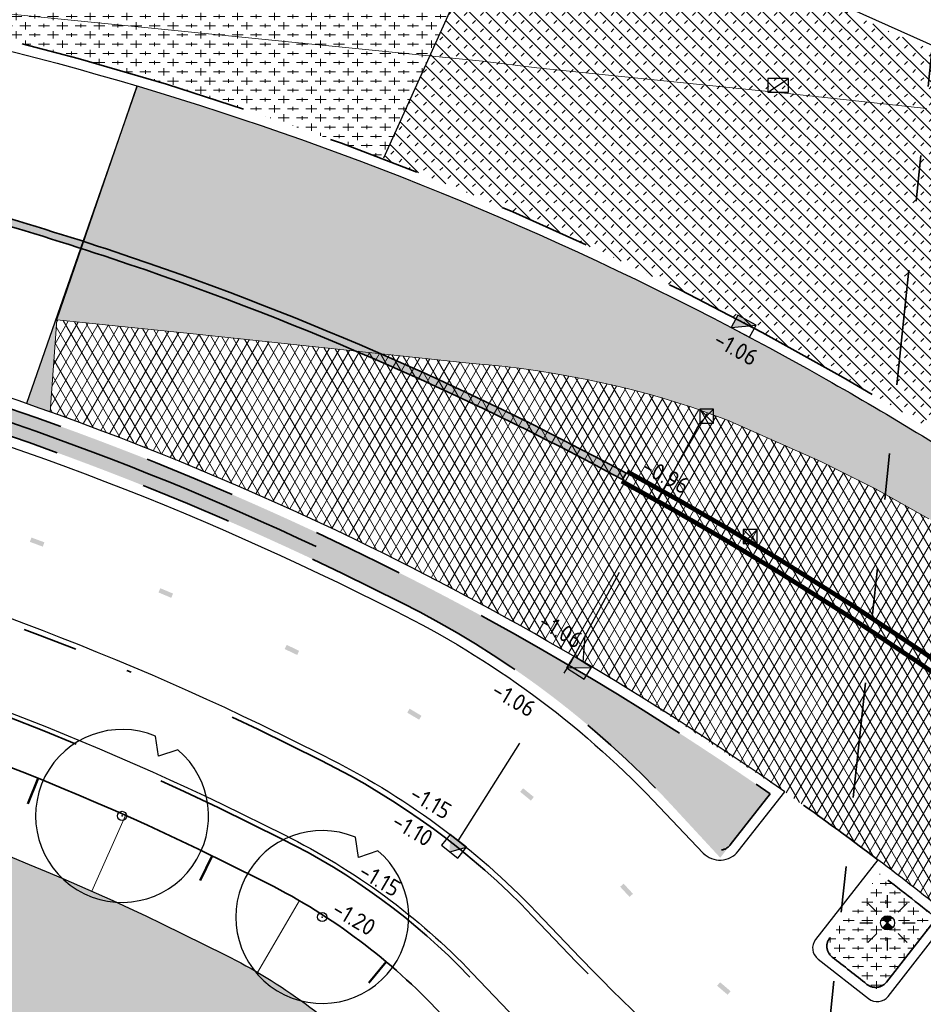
# Model space of a CAD drawing. Header units: metres. Extents: x -1 to 222837, y -2 to 853657.
# Tile 170 of 224: x 111099 to 111118, y 426789 to 426810. Entities that reach past the tile are written whole.
import ezdxf
from ezdxf.enums import TextEntityAlignment as Align

# ---------------------------------------------------------------- set-up
doc = ezdxf.new("R2010")
doc.units = ezdxf.units.M
doc.header["$XCLIPFRAME"] = 0
for name, pattern in [('1-1', [20, 10, -10]), ('AL-TEKENBLADGRENS', [11.5, 2.5, -1.5, 1, -1.5, 1, -1.5, 2.5]), ('RI-HWA_KOLKAANSLUITING', [4.3, 2.5, -1.8]), ('VH-AMSTELBAND', [30, 16, -4, 0, -2, 2, -2, 0, -4]), ('VH-OPSLUITBAND_100X200', [16, 8, -2, 4, -2]), ('VH-TROTTOIRBAND_130-150', [15, 5, -2, 2, -2, 2, -2]), ('XX-HIDDEN', [4, 2, -2])]:
    doc.linetypes.add(name, pattern=pattern)
doc.layers.add('A- Bestaand water', color=7, linetype='Continuous', true_color=0x5cadff)
doc.layers.add('N-Nieuw asfalt', color=7, linetype='Continuous', true_color=0x525252)
for name, color, linetype in [('A-Maatvoering', 30, 'Continuous'), ('GreenToColour', 30, 'Continuous'), ('N-ONTWERP', 1, 'Continuous'), ('STEDIN BOVENGRONDS', 7, 'Continuous'), ('X-REF', 7, 'Continuous')]:
    doc.layers.add(name, color=color, linetype=linetype)
for name, color, linetype, lineweight in [('B-ALG_BEstaand asfalt', 8, 'Continuous', 5), ('B-OI-RI-GWA_KOLK-S', 30, 'Continuous', 30), ('N-GRN-BOOM', 70, 'Continuous', 25), ('N-GRN-BOOM @ 1', 70, 'Continuous', 25), ('N-WE-GR-BOS-A', 42, 'Continuous', 18), ('N-WE-GR-HAAG-G', 90, 'GR-HAAG1', 35), ('N-WE-GW-BERM-G', 90, 'Continuous', 35), ('N-WE-GW-TALUDARCERING_KORT-G', 90, 'Continuous', 50), ('N-WE-GW-TALUDARCERING_LANG-G', 90, 'Continuous', 18), ('N-WE-RI-HWA_KOLK-S', 150, 'Continuous', 25), ('N-WE-VH-KANTOPSLUITING_OPSLUITBAND_100X200-G VOETPAD', 150, 'VH-OPSLUITBAND_100X200', 35), ('N-WE-VH-KANTOPSLUITING_PLAKBAND-G', 210, 'Continuous', 35), ('N-WE-VH-KANTOPSLUITING_RWSBAND-G', 210, 'VH-TROTTOIRBAND_130-150', 35), ('N-WE-VH-KANTOPSLUITING_VOORKANT OB 100X200', 7, 'Continuous', 25), ('N-WE-VH-KANTOPSLUITING_VOORKANT RIJWIELPADBAND', 7, 'Continuous', 25), ('N-WE-VH-KANTOPSLUITING_VOORKANT RWS-BAND', 7, 'Continuous', 25), ('N-WE-VH-MATERIAALGRENS-G', 7, 'XX-HIDDEN', 35), ('N-WE-VH-Trottoirband 150x170', 60, 'VH-AMSTELBAND', 35), ('N-WE-VH-VERHARDING_ASFALT-A', 252, 'Continuous', 18), ('N-WE-VW-MARKERING_LANGS-G', 7, 'Continuous', 35), ('N-WTR-DAMWAND', 140, 'DAMWAND', 25), ('SLD-n-wm_wegmarkering', 7, 'Continuous', 25), ('X-XX-AL-HOOGTELABEL-T25', 7, 'Continuous', 25), ('X-XX-AL-TEKENBLADGRENS-G blad 2', 7, 'AL-TEKENBLADGRENS', 35)]:
    doc.layers.add(name, color=color, linetype=linetype, lineweight=lineweight)
doc.layers.add('N-WE-RI-HWA_KOLKAANSLUITING-G', color=7, linetype='RI-HWA_KOLKAANSLUITING', lineweight=25, true_color=0x0078f0)
doc.styles.add('NLCS-ISO', font='NLCS-ISO.ttf')
doc.styles.add('NLCS-ISO-ANNOTATIEF-T25', font='NLCS-ISO.ttf', dxfattribs={"height": 2.5})
doc.styles.add('NLCS-ISO-M1000-T25', font='NLCS-ISO.ttf')
doc.linetypes.add('DAMWAND', pattern='A,2.2,-1,[132,ltypeshp.shx,S=0.5,R=0,X=-1,Y=0],3.2', length=6.4)
doc.linetypes.add('GR-HAAG1', pattern='A,6,[176,NLCS.shx,S=0.125,R=0,X=0,Y=0],-2', length=8)
doc.dimstyles.new('NLCS-ANNOTATIEF-T25-PIJL', dxfattribs={"dimtxt": 2.5, "dimasz": 2.5, "dimexe": 2, "dimexo": 2, "dimgap": 0.7, "dimtad": 1, "dimzin": 0, "dimdsep": 46, "dimtxsty": 'NLCS-ISO-ANNOTATIEF-T25', "dimcen": 0, "dimdle": 2, "dimclrd": 256, "dimclre": 256, "dimclrt": 256, "dimadec": 5, "dimazin": 0, "dimtfac": 1, "dimtofl": 0, "dimtmove": 1, "dimatfit": 0, "dimfxl": 2, "dimfxlon": 1, "dimtfillclr": 254, "dimtolj": 1, "dimtzin": 0, "dimlwd": 18, "dimlwe": 18, "dimarcsym": 0})
picture_1 = doc.add_image_def('image1.ecw', size_in_pixel=(400001, 250001))
picture_2 = doc.add_image_def('image2.ecw', size_in_pixel=(120000, 80000))
pattern_1 = [(0, (-0.75, 0), (0.2, 0.2), [0.24, -0.16]), (90, (-0.63, -0.08), (-0.8, 5e-17), [0.16, -0.24]), (90, (-0.43, 0.12), (-0.8, 5e-17), [0.16, -0.24]), (90, (-0.23, -0.04), (-0.8, 5e-17), [0.08, -0.32]), (90, (-0.03, 0.16), (-0.8, 5e-17), [0.08, -0.32])]

# ---------------------------------------------------------------- blocks, each defined once
blk = doc.blocks.new('*D317')
at = {"layer": 'A-Maatvoering', "linetype": 'Continuous', "lineweight": 18, "transparency": 16777216}
blk.add_line((111125, 426792.409), (111126.781, 426794.344), dxfattribs=at)
at = {"layer": 'A-Maatvoering', "transparency": 16777216}
blk.add_solid([(111126.72, 426794.401), (111126.842, 426794.288), (111127.12, 426794.712)], dxfattribs=at)
at = {"layer": 'Defpoints', "color": 0, "transparency": 16777216}
for p in [(111127.12, 426794.712), (111078.35, 426741.745)]:
    blk.add_point(p, dxfattribs=at)
at = {"layer": 'A-Maatvoering', "transparency": 16777216, "insert": (111125.434, 426793.457), "char_height": 0.5, "attachment_point": 5, "rotation": 47.3627, "style": 'NLCS-ISO-ANNOTATIEF-T25'}
blk.add_mtext('\\A1;R72.00', dxfattribs=at)
blk = doc.blocks.new('30')
at = {"layer": 'SLD-n-wm_wegmarkering'}
blk.add_solid([(-0.15, -0.05), (-0.15, 0.05), (0.15, -0.05), (0.15, 0.05)], dxfattribs=at)
blk = doc.blocks.new('*U338')
at = {"layer": 'SLD-n-wm_wegmarkering'}
blk.add_blockref('30', (0.15, 0), dxfattribs=at)
blk = doc.blocks.new('*U339')
at = {"layer": 'SLD-n-wm_wegmarkering', "color": 0, "linetype": 'ByBlock', "lineweight": -2, "transparency": 16777216}
for p, rotation in [((111098.833, 426799.056), 339.8640132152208), ((111101.625, 426797.958), 337.188723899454), ((111104.362, 426796.731), 334.5134345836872), ((111107.024, 426795.349), 329.1994948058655), ((111109.478, 426793.628), 320.7112311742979), ((111111.651, 426791.565), 312.7594627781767), ((111113.748, 426789.422), 319.6262368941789)]:
    blk.add_blockref('*U338', p, dxfattribs=dict(at, rotation=rotation))
blk = doc.blocks.new('B-SRI-KOLK_STRAAT_300X300-SO')
at = {"color": 0}
for p, q in [((-0.75, 0), (0.75, 1.5)), ((0.75, 0), (-0.75, 1.5))]:
    blk.add_line(p, q, dxfattribs=at)
blk.add_3dface([(-0.75, 0), (0.75, 0), (0.75, 1.5), (-0.75, 1.5)], dxfattribs=at)
blk = doc.blocks.new('B-SRI-KOLK_TROTTOIR-SO')
at = {"color": 0}
blk.add_line((-1.125, 0), (1.125, 1.5), dxfattribs=at)
blk.add_3dface([(-1.125, 0), (1.125, 0), (1.125, 1.5), (-1.125, 1.5)], dxfattribs=at)
blk = doc.blocks.new('N-SRI-KOLK_TROTTOIR-SO')
blk.add_hatch(color=256).paths.add_polyline_path([(1.125, 1.5), (-1.125, 1.5), (-1.125, 0)])
blk.add_line((-1.125, 0), (1.125, 1.5))
at = {"flags": 128}
blk.add_lwpolyline([(-1.125, 0), (1.125, 0), (1.125, 1.5), (-1.125, 1.5)], close=True, dxfattribs=at)
blk = doc.blocks.new('TK in rijwielpadband')
at = {"layer": 'N-WE-RI-HWA_KOLK-S'}
blk.add_hatch(color=256, dxfattribs=at).paths.add_polyline_path([(2.25, 1.5), (0, 1.5), (1.125, 0)])
blk.add_line((1.125, 0), (2.25, 1.5), dxfattribs=at)
at = {"layer": 'N-WE-RI-HWA_KOLK-S', "flags": 128}
blk.add_lwpolyline([(0, 0), (2.25, 0), (2.25, 1.5), (0, 1.5)], close=True, dxfattribs=at)
blk = doc.blocks.new('Lichtmast hergebruik')
h = blk.add_hatch(color=256)
h.dxf.hatch_style = 1
h.paths.add_polyline_path([(-0.58, 0.5), (0, 0), (0.5, 0.58, 0.414214)])
h = blk.add_hatch(color=256)
h.dxf.hatch_style = 1
h.paths.add_polyline_path([(0.58, -0.5), (0, 0), (-0.5, -0.58, 0.414214)])
for p, q in [((0, 1.62), (0, 3)), ((-2.12, 2.12), (-1.15, 1.15)), ((1.15, 1.15), (2.12, 2.12)), ((-3, 0), (-1.62, 0)), ((1.62, 0), (3, 0)), ((-2.12, -2.12), (-1.15, -1.15)), ((0, -3), (0, -1.62)), ((1.15, -1.15), (2.12, -2.12))]:
    blk.add_line(p, q)
at = {"flags": 128}
for points in [[(-0.58, 0.5), (0.58, -0.5)], [(-0.5, -0.58), (0.5, 0.58)]]:
    blk.add_lwpolyline(points, dxfattribs=at)
blk.add_circle((0, 0), 0.77)
at = {"style": 'NLCS-ISO'}
blk.add_attdef('TYPE', text='', height=1.8, dxfattribs=at).set_placement((0, 3), align=Align.BOTTOM_CENTER)
blk = doc.blocks.new('*U2079')
at = {"flags": 128}
blk.add_lwpolyline([(4.824, 5.743), (3.151, 5.173), (2.888, 6.922, 13.158116)], format="xyb", close=True, dxfattribs=at)
blk.add_circle((0, 0), 0.4)
blk.add_point((0, 0))
blk = doc.blocks.new('*U2721')
at = {"layer": 'N-GRN-BOOM @ 1', "xscale": 0.25, "yscale": 0.25, "zscale": 0.25}
blk.add_blockref('*U2079', (111100.815, 426793.067), dxfattribs=at)
blk = doc.blocks.new('*U2722')
at = {"layer": 'N-GRN-BOOM @ 1', "xscale": 0.25, "yscale": 0.25, "zscale": 0.25}
blk.add_blockref('*U2079', (111105.155, 426790.875), dxfattribs=at)

msp = doc.modelspace()

# ---------------------------------------------------------------- hatches: boundary and pattern name
at = {"layer": 'A- Bestaand water', "transparency": 33554559}
h = msp.add_hatch(color=256, dxfattribs=at)
edge = h.paths.add_edge_path()
edge.add_arc((111020.0657, 426841.5353), 40.1438, 255.29873, 272.3091)
edge.add_arc((111021.3241, 426819.4406), 18.02, 271.14156, 275.37795)
edge.add_line((111023.013, 426801.4999), (111026.7435, 426801.8511))
edge.add_arc((111030.6781, 426760.0559), 41.98, 93.76434, 95.37795, ccw=False)
edge.add_arc((111028.8398, 426787.9955), 13.98, 84.06802, 93.76434, ccw=False)
edge.add_line((111030.2846, 426801.9006), (111036.0882, 426801.2976))
edge.add_line((111036.0882, 426801.2976), (111046.9715, 426800.1668))
edge.add_line((111046.9715, 426800.1668), (111076.8882, 426796.7578))
edge.add_line((111076.8882, 426796.7578), (111076.8881, 426796.7567))
edge.add_line((111076.8881, 426796.7567), (111081.8747, 426796.2386))
edge.add_arc((111075.2419, 426732.4022), 64.18, 76.898231, 84.068022, ccw=False)
edge.add_arc((111076.7153, 426738.733), 57.68, 64.346362, 76.898231, ccw=False)
edge.add_line((111101.6867, 426790.7274), (111103.0434, 426790.0564))
edge.add_arc((111097.8688, 426779.5872), 11.6782, 43.70064, 63.69829, ccw=False)
edge.add_line((111106.3117, 426787.6556), (111107.1883, 426786.7383))
edge.add_arc((111124.7104, 426800.949), 22.5604, 219.04263, 221.50017)
edge.add_line((111107.8137, 426786), (111104.969, 426786.324))
edge.add_line((111104.969, 426786.324), (111103.361, 426786.502))
edge.add_line((111103.361, 426786.502), (111084.8528, 426788.4754))
edge.add_line((111084.8528, 426788.4754), (110987.746, 426798.804))
edge.add_line((110987.746, 426798.804), (110979.735, 426799.651))
edge.add_line((110979.735, 426799.651), (110974.0208, 426800.3153))
edge.add_arc((110995.2284, 426759.3156), 46.16, 94.97, 117.35081, ccw=False)
edge.add_arc((110995.2284, 426759.3156), 46.16, 89.88631, 94.97, ccw=False)
edge.add_arc((110993.4755, 426753.3481), 52.16, 78.35458, 87.97353, ccw=False)
edge.add_arc((111448.3256, 428290.7392), 1551.2973, 253.3563015, 253.5591269)
edge.add_arc((111014.4254, 426820.7064), 18.5661, 253.87371, 255.82256)
at = {"layer": 'GreenToColour', "transparency": 33554559}
h = msp.add_hatch(dxfattribs=at)
h.set_pattern_fill('AGR-PLANTGATVERBETERING_02', color=256, style=0, pattern_type=2)
h.set_pattern_definition([(135, (106543.32906, 432801.75638), (-0.176776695, -0.176776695), []), (45, (106543.32906, 432801.91638), (-0.176776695, 0.176776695), [0.09, -0.16])])
edge = h.paths.add_edge_path()
edge.add_line((111109.3592, 426813.7035), (111106.4948, 426807.3032))
edge.add_arc((111080.588, 426739.8898), 72.22, 58.629639, 68.978378, ccw=False)
edge.add_line((111118.1834, 426801.5527), (111118.4645, 426801.9579))
edge.add_line((111118.4645, 426801.9579), (111123.0968, 426802.7462))
edge.add_line((111123.0968, 426802.7462), (111125.2708, 426805.6925))
edge.add_line((111125.2708, 426805.6925), (111122.0466, 426808.0254))
edge.add_line((111122.0466, 426808.0254), (111109.3592, 426813.7035))
at = {"layer": 'N-ONTWERP', "true_color": 0xa8a8a8, "transparency": 33554687}
h = msp.add_hatch(color=253, dxfattribs=at)
h.dxf.hatch_style = 1
edge = h.paths.add_edge_path()
edge.add_line((111081.3, 426809.0164), (111083.1821, 426808.8208))
edge.add_arc((111069.1129, 426672.6099), 136.9356, 82.595859, 84.102838, ccw=False)
edge.add_arc((111078.8866, 426741.7392), 67.1278, 80.361657, 83.264825, ccw=False)
edge.add_arc((111078.2819, 426737.5355), 71.3734, 76.856157, 80.448035, ccw=False)
edge.add_arc((111078.6703, 426739.2859), 69.5806, 71.573494, 76.839886, ccw=False)
edge.add_arc((111078.4328, 426738.7878), 70.1283, 61.640366, 71.518069, ccw=False)
edge.add_line((111111.7441, 426800.4995), (111111.6681, 426800.3587))
edge.add_arc((111078.4328, 426738.7877), 69.9684, 61.640374, 71.518077)
edge.add_arc((111078.6708, 426739.2877), 69.4188, 71.573569, 76.839961)
edge.add_arc((111078.282, 426737.5363), 71.2126, 76.856178, 80.448153)
edge.add_arc((111078.8866, 426741.7392), 66.9678, 80.361554, 83.265624)
edge.add_arc((111069.1129, 426672.6104), 136.7751, 82.595465, 84.102836)
edge.add_line((111083.1656, 426808.6617), (111081.2834, 426808.8573))
edge.add_line((111081.2834, 426808.8573), (111081.3, 426809.0164))
at = {"layer": 'N-WE-GR-BOS-A', "transparency": 33554559}
h = msp.add_hatch(dxfattribs=at)
h.set_pattern_fill('AGR-BOSPLANTSOEN', color=102, scale=0.2, style=0, pattern_type=2)
h.set_pattern_definition([(0, (0, 0), (0.2, 0.2), [0.24, -0.16]), (90, (0.12, -0.08), (-0.8, 5e-17), [0.16, -0.24]), (90, (0.32, 0.12), (-0.8, 5e-17), [0.16, -0.24]), (90, (0.52, -0.04), (-0.8, 5e-17), [0.08, -0.32]), (90, (0.72, 0.16), (-0.8, 5e-17), [0.08, -0.32])])
edge = h.paths.add_edge_path()
edge.add_line((111106.4948, 426807.3032), (111109.3592, 426813.7035))
edge.add_line((111109.3592, 426813.7035), (111109.2686, 426813.7441))
edge.add_line((111109.2686, 426813.7441), (111110.0683, 426815.5143))
edge.add_line((111110.0683, 426815.5143), (111109.4843, 426817.1348))
edge.add_line((111109.4843, 426817.1348), (111109.0013, 426817.3709))
edge.add_line((111109.0013, 426817.3709), (111107.8829, 426814.3764))
edge.add_line((111107.8829, 426814.3764), (111101.1417, 426815.0809))
edge.add_line((111101.1417, 426815.0809), (111101.7872, 426820.8972))
edge.add_line((111101.7872, 426820.8972), (111101.6018, 426820.9878))
edge.add_line((111101.6018, 426820.9878), (111100.988, 426819.664))
edge.add_line((111100.988, 426819.664), (111099.558, 426819.77))
edge.add_line((111099.558, 426819.77), (111099.183, 426815.779))
edge.add_line((111099.183, 426815.779), (111099.1662, 426815.6952))
edge.add_line((111099.1662, 426815.6952), (111099.1387, 426815.6142))
edge.add_line((111099.1387, 426815.6142), (111099.101, 426815.5375))
edge.add_line((111099.101, 426815.5375), (111099.0537, 426815.4663))
edge.add_line((111099.0537, 426815.4663), (111098.9976, 426815.4018))
edge.add_line((111098.9976, 426815.4018), (111098.9337, 426815.345))
edge.add_line((111098.9337, 426815.345), (111098.863, 426815.297))
edge.add_line((111098.863, 426815.297), (111098.8116, 426815.2697))
edge.add_line((111098.8116, 426815.2697), (111098.758, 426815.2471))
edge.add_line((111098.758, 426815.2471), (111098.7026, 426815.2292))
edge.add_line((111098.7026, 426815.2292), (111098.6459, 426815.2163))
edge.add_line((111098.6459, 426815.2163), (111098.5883, 426815.2084))
edge.add_line((111098.5883, 426815.2084), (111098.5301, 426815.2057))
edge.add_line((111098.5301, 426815.2057), (111098.472, 426815.208))
edge.add_line((111098.472, 426815.208), (111097.9106, 426815.2688))
edge.add_line((111097.9106, 426815.2688), (111096.6451, 426810.3022))
edge.add_arc((111080.588, 426739.8898), 72.22, 68.978378, 77.1537, ccw=False)
h = msp.add_hatch(dxfattribs=at)
h.set_pattern_fill('AGR-BOSPLANTSOEN', color=102, scale=0.2, style=0, pattern_type=2)
h.set_pattern_definition(pattern_1)
h.paths.add_polyline_path([(111020.7353, 426811.7402), (111020.5512, 426809.9534, 0.3990899), (111020.8167, 426809.6738, 0.0364594), (111022.2407, 426809.7036), (111025.9712, 426810.0548, -0.0534087), (111031.1362, 426810.0965), (111036.0653, 426809.5843), (111082.7573, 426804.7328, -0.0312943), (111091.7261, 426803.2293, -0.0557092), (111105.5948, 426798.3238), (111106.8665, 426797.6925, -0.0911794), (111112.7213, 426793.3092), (111113.7836, 426792.1604), (111114.8651, 426793.5432, 0.0395051), (111105.7696, 426798.8614, 0.0554199), (111091.8531, 426803.7747, 0.0312943), (111082.8152, 426805.2898), (111036.1239, 426810.1413)])
h = msp.add_hatch(dxfattribs=at)
h.set_pattern_fill('AGR-BOSPLANTSOEN', color=102, scale=0.2, style=0, pattern_type=2)
h.set_pattern_definition(pattern_1)
edge = h.paths.add_edge_path()
edge.add_arc((111116.3956, 426790.241), 0.3, 141.96483, 232.39035)
edge.add_arc((111076.7153, 426738.733), 64.72, 51.276854, 52.390347, ccw=False)
edge.add_line((111117.2014, 426789.2261), (111118.4706, 426790.8489))
edge.add_arc((111076.7153, 426738.733), 66.78, 51.298235, 52.636537)
edge.add_line((111117.242, 426791.8099), (111116.1593, 426790.4259))
at = {"layer": 'N-WE-VH-VERHARDING_ASFALT-A', "transparency": 33554559}
h = msp.add_hatch(dxfattribs=at)
h.set_pattern_fill('AVH-ASFALT_LAAG2-D', color=256, scale=20, style=0, pattern_type=2)
h.set_pattern_definition([(45, (107770.70876, 433861.11063), (-0.282842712, 0.282842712), []), (45, (107770.94876, 433861.11063), (-0.282842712, 0.282842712), [0.2, -0.1])])
edge = h.paths.add_edge_path()
edge.add_arc((111085.723, 426746.5128), 63.6771, 52.686524, 59.36895)
edge.add_arc((111080.7385, 426740.1506), 71.699, 58.531954, 60.475343)
edge.add_arc((111080.588, 426739.8898), 72, 60.473406, 66.076022)
edge.add_arc((111080.588, 426739.8898), 72, 66.076022, 73.415119)
edge.add_line((111101.1394, 426808.8945), (111098.7423, 426802.0087))
edge.add_line((111098.7423, 426802.0087), (111099.2579, 426801.8269))
edge.add_line((111099.2579, 426801.8269), (111099.3977, 426803.8205))
edge.add_line((111099.3977, 426803.8205), (111102.431, 426803.513))
edge.add_line((111102.431, 426803.513), (111108.2891, 426802.8911))
edge.add_line((111108.2891, 426802.8911), (111108.403, 426802.879))
edge.add_line((111108.403, 426802.879), (111108.7608, 426802.8477))
edge.add_line((111108.7608, 426802.8477), (111109.1179, 426802.8102))
edge.add_line((111109.1179, 426802.8102), (111109.4744, 426802.7666))
edge.add_line((111109.4744, 426802.7666), (111109.83, 426802.7167))
edge.add_line((111109.83, 426802.7167), (111110.1847, 426802.6606))
edge.add_line((111110.1847, 426802.6606), (111110.5384, 426802.5984))
edge.add_line((111110.5384, 426802.5984), (111110.891, 426802.53))
edge.add_line((111110.891, 426802.53), (111111.2233, 426802.4597))
edge.add_line((111111.2233, 426802.4597), (111111.5545, 426802.3839))
edge.add_line((111111.5545, 426802.3839), (111111.8843, 426802.3027))
edge.add_line((111111.8843, 426802.3027), (111112.2128, 426802.2161))
edge.add_line((111112.2128, 426802.2161), (111112.5398, 426802.1241))
edge.add_line((111112.5398, 426802.1241), (111112.8652, 426802.0267))
edge.add_line((111112.8652, 426802.0267), (111113.189, 426801.924))
edge.add_line((111113.189, 426801.924), (111113.941, 426801.649))
edge.add_line((111113.941, 426801.649), (111115.9633, 426800.7554))
edge.add_line((111115.9633, 426800.7554), (111117.1466, 426800.1596))
edge.add_line((111117.1466, 426800.1596), (111118.308, 426799.511))
edge.add_line((111118.308, 426799.511), (111119.6478, 426798.6499))
edge.add_line((111119.6478, 426798.6499), (111120.9439, 426797.7155))
edge.add_line((111120.9439, 426797.7155), (111122.184, 426796.708))
edge.add_line((111122.184, 426796.708), (111122.5057, 426796.4562))
edge.add_line((111122.5057, 426796.4562), (111122.8244, 426796.2005))
edge.add_line((111122.8244, 426796.2005), (111123.14, 426795.941))
edge.add_line((111123.14, 426795.941), (111123.4124, 426795.7118))
edge.add_line((111123.4124, 426795.7118), (111123.6824, 426795.4798))
edge.add_line((111123.6824, 426795.4798), (111123.95, 426795.245))
edge.add_line((111123.95, 426795.245), (111124.69, 426794.563))
edge.add_line((111124.69, 426794.563), (111126.121, 426793.162))
edge.add_line((111126.121, 426793.162), (111126.677, 426792.57))
edge.add_line((111126.677, 426792.57), (111127.225, 426791.982))
edge.add_line((111127.225, 426791.982), (111127.5624, 426791.6365))
edge.add_line((111127.5624, 426791.6365), (111127.8913, 426791.283))
edge.add_line((111127.8913, 426791.283), (111128.2117, 426790.9218))
edge.add_line((111128.2117, 426790.9218), (111128.5234, 426790.5529))
edge.add_line((111128.5234, 426790.5529), (111128.8261, 426790.1767))
edge.add_line((111128.8261, 426790.1767), (111129.1197, 426789.7933))
edge.add_line((111129.1197, 426789.7933), (111129.404, 426789.403))
edge.add_line((111129.404, 426789.403), (111129.692, 426788.9865))
edge.add_line((111129.692, 426788.9865), (111129.9694, 426788.563))
edge.add_line((111129.9694, 426788.563), (111130.236, 426788.1326))
edge.add_line((111130.236, 426788.1326), (111130.4918, 426787.6956))
edge.add_line((111130.4918, 426787.6956), (111130.7365, 426787.2523))
edge.add_line((111130.7365, 426787.2523), (111130.9699, 426786.803))
edge.add_line((111130.9699, 426786.803), (111131.192, 426786.348))
edge.add_line((111131.192, 426786.348), (111131.974, 426784.677))
edge.add_line((111131.974, 426784.677), (111131.9751, 426784.6361))
edge.add_line((111131.9751, 426784.6361), (111131.9689, 426784.5957))
edge.add_line((111131.9689, 426784.5957), (111131.9556, 426784.5571))
edge.add_line((111131.9556, 426784.5571), (111131.9356, 426784.5214))
edge.add_line((111131.9356, 426784.5214), (111131.8954, 426784.4726))
edge.add_line((111131.8954, 426784.4726), (111131.843, 426784.443))
edge.add_line((111131.843, 426784.443), (111131.611, 426784.368))
edge.add_line((111131.611, 426784.368), (111129.9646, 426783.5829))
edge.add_line((111129.9646, 426783.5829), (111130.3509, 426782.8302))
edge.add_line((111130.3509, 426782.8302), (111130.7111, 426782.206))
edge.add_line((111130.7111, 426782.206), (111131.09, 426781.593))
edge.add_line((111131.09, 426781.593), (111136.0214, 426771.9779))
edge.add_line((111136.0214, 426771.9779), (111141.8844, 426775.618))
edge.add_arc((111078.3501, 426741.7448), 72, 28.064231, 38.14122)
edge.add_arc((111078.3501, 426741.7448), 72, 38.14122, 50.319556)
h = msp.add_hatch(dxfattribs=at)
h.set_pattern_fill('AVH-ASFALT', color=256, style=0, pattern_type=2)
h.set_pattern_definition([(60, (107770.70876, 433861.11063), (-0.173205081, 0.1), []), (120, (107770.70876, 433861.11063), (-0.173205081, -0.1), [])])
h.paths.add_polyline_path([(111127.8913, 426791.283), (111127.5624, 426791.6365), (111127.225, 426791.982), (111126.677, 426792.57), (111126.121, 426793.162), (111124.69, 426794.563), (111123.95, 426795.245), (111123.6824, 426795.4798), (111123.4124, 426795.7118), (111123.14, 426795.941), (111122.8244, 426796.2005), (111122.5057, 426796.4562), (111122.184, 426796.708), (111120.9439, 426797.7155), (111119.6478, 426798.6499), (111118.308, 426799.511), (111117.1466, 426800.1596), (111115.9633, 426800.7554), (111113.941, 426801.649), (111113.189, 426801.924), (111112.8652, 426802.0267), (111112.5398, 426802.1241), (111112.2128, 426802.2161), (111111.8843, 426802.3027), (111111.5545, 426802.3839), (111111.2233, 426802.4597), (111110.891, 426802.53), (111110.5384, 426802.5984), (111110.1847, 426802.6606), (111109.83, 426802.7167), (111109.4744, 426802.7666), (111109.1179, 426802.8102), (111108.7608, 426802.8477), (111108.403, 426802.879), (111102.431, 426803.513), (111099.3977, 426803.8205), (111099.2579, 426801.8269, -0.0523715), (111111.875, 426795.7663), (111115.1815, 426793.5906), (111117.2025, 426792.1164), (111118.7776, 426790.8844), (111120.7035, 426789.2886), (111123.7666, 426786.6768, -0.0715351), (111136.012, 426771.998), (111131.09, 426781.578), (111130.576, 426782.43), (111130.5093, 426782.5446), (111130.444, 426782.6599), (111130.38, 426782.776), (111130.3218, 426782.8844), (111130.2648, 426782.9934), (111129.9646, 426783.5829), (111131.611, 426784.368), (111131.8242, 426784.4362), (111131.843, 426784.443), (111131.8784, 426784.4634), (111131.9096, 426784.4898), (111131.9356, 426784.5214), (111131.9556, 426784.5571), (111131.9689, 426784.5957), (111131.9751, 426784.6361), (111131.974, 426784.677), (111131.192, 426786.348), (111130.9699, 426786.803), (111130.7365, 426787.2523), (111130.4918, 426787.6956), (111130.236, 426788.1326), (111129.9694, 426788.563), (111129.692, 426788.9865), (111129.404, 426789.403), (111129.1197, 426789.7933), (111128.8261, 426790.1767), (111128.5234, 426790.5529), (111128.2117, 426790.9218)])

# ---------------------------------------------------------------- linework, layer by layer
at = {"flags": 128}
msp.add_lwpolyline([(111101.1394, 426808.8945), (111098.7423, 426802.0087)], dxfattribs=at)
at = {"layer": 'B-ALG_BEstaand asfalt', "flags": 128}
for points in [[(111094.344, 426810.866), (111108.63, 426809.433), (111109.807, 426809.289), (111115.246, 426808.73), (111118.258, 426808.404)], [(111099.2579, 426801.8269), (111099.3977, 426803.8205), (111102.431, 426803.513), (111108.403, 426802.879), (111108.7608, 426802.8477), (111109.1179, 426802.8102), (111109.4744, 426802.7666), (111109.83, 426802.7167), (111110.1847, 426802.6606), (111110.5384, 426802.5984), (111110.891, 426802.53), (111111.2233, 426802.4597), (111111.5545, 426802.3839), (111111.8843, 426802.3027), (111112.2128, 426802.2161), (111112.5398, 426802.1241), (111112.8652, 426802.0267), (111113.189, 426801.924), (111113.941, 426801.649), (111115.9633, 426800.7554), (111117.1466, 426800.1596), (111118.308, 426799.511)]]:
    msp.add_lwpolyline(points, dxfattribs=at)
at = {"layer": 'GreenToColour', "transparency": 33554585, "flags": 128}
msp.add_lwpolyline([(111109.401, 426813.7944), (111106.4808, 426807.3307)], dxfattribs=at)
at = {"layer": 'N-Nieuw asfalt', "flags": 128}
msp.add_lwpolyline([(111099.397, 426803.81), (111101.1394, 426808.8945)], dxfattribs=at)
at = {"layer": 'N-WE-GR-HAAG-G', "flags": 128}
msp.add_lwpolyline([(111105.0268, 426798.9054, 0.0528257), (111091.7896, 426803.502, 0.0312943), (111082.7862, 426805.0113), (111036.095, 426809.8628), (111032.9647, 426810.188)], format="xyb", dxfattribs=at)
at = {"layer": 'N-WE-GW-BERM-G', "flags": 128}
msp.add_lwpolyline([(111008.9907, 426804.5281, 0.0973574), (111023.5842, 426803.0603), (111026.6029, 426803.3445, -0.0070408), (111027.8235, 426803.4421, -0.0423334), (111030.4396, 426803.3926), (111036.2432, 426802.7896), (111077.1789, 426798.5362), (111082.0607, 426798.0289, -0.0312943), (111090.1983, 426796.6647, -0.0548669), (111102.4754, 426792.3454), (111103.8464, 426791.6673, -0.0873621), (111107.6132, 426788.8989), (111108.5669, 426787.9009, 0.0360859), (111112.469, 426784.3669), (111113.4682, 426783.5854), (111115.1894, 426782.2391, -0.0049809), (111118.4892, 426779.6046), (111119.7459, 426778.6446), (111120.1465, 426778.3592, -0.0934977), (111128.7466, 426769.4086, -0.0362088), (111132.921, 426761.8857), (111135.0649, 426757.2623, -0.0249223), (111136.3157, 426754.1701)], format="xyb", dxfattribs=at)
at = {"layer": 'N-WE-GW-TALUDARCERING_KORT-G'}
for p, q in [((111098.7719, 426793.3322), (111098.9943, 426793.883)), ((111102.5074, 426791.6669), (111102.7708, 426792.1993)), ((111106.1621, 426789.4474), (111106.5444, 426789.902))]:
    msp.add_line(p, q, dxfattribs=at)
at = {"layer": 'N-WE-GW-TALUDARCERING_LANG-G'}
for p, q in [((111100.1612, 426791.4329), (111100.8928, 426793.0775)), ((111103.7527, 426789.6748), (111104.6597, 426791.2296))]:
    msp.add_line(p, q, dxfattribs=at)
at = {"layer": 'N-WE-RI-HWA_KOLKAANSLUITING-G', "flags": 128}
for points in [[(111108.1029, 426792.5276), (111110.5427, 426796.3945), (111113.341, 426801.583)], [(111110.8131, 426796.4009), (111110.8578, 426796.9787)]]:
    msp.add_lwpolyline(points, dxfattribs=at)
at = {"layer": 'N-WE-VH-KANTOPSLUITING_OPSLUITBAND_100X200-G VOETPAD', "flags": 128}
msp.add_lwpolyline([(111125.2711, 426805.6929), (111122.0466, 426808.0254), (111109.2686, 426813.7441), (111110.0683, 426815.5143), (111109.4843, 426817.1348), (111101.6012, 426820.988)], dxfattribs=at)
msp.add_lwpolyline([(110954.017, 426781.3754), (110956.0339, 426785.6554, -0.124258), (110966.4353, 426798.319, -0.1381634), (110991.0284, 426807.6133, -0.0223855), (110995.3634, 426807.7954, -0.0684551), (111009.9941, 426805.2635, 0.0027338), (111010.1632, 426805.216, 0.0908401), (111023.4539, 426804.0525), (111026.5092, 426804.3401, -0.0070408), (111027.7579, 426804.4399, -0.0423334), (111030.543, 426804.3872), (111036.3465, 426803.7842), (111082.1641, 426799.0236, -0.0312943), (111090.425, 426797.6387, -0.0548905), (111102.9136, 426793.2443), (111104.2898, 426792.5637, -0.0873621), (111108.3362, 426789.5898), (111109.2899, 426788.5918, 0.0360859), (111113.0852, 426785.1546), (111114.0843, 426784.373), (111115.7703, 426783.0542), (111119.6694, 426779.9535, 0.013242), (111120.326, 426779.4591), (111120.7266, 426779.1738, -0.0934977), (111129.5836, 426769.9558, -0.0362088), (111133.8282, 426762.3064), (111135.9722, 426757.683, -0.0249223), (111137.2603, 426754.4985), (111144.9884, 426732.2657, 0.0120121), (111145.7558, 426730.218), (111146.1249, 426729.3008, 0.0129063), (111146.443, 426728.5656), (111147.9195, 426725.3815), (111148.4665, 426724.2021), (111149.8895, 426721.1333), (111151.4124, 426717.8493), (111152.9309, 426714.5746, 0.0325354), (111159.4987, 426702.531), (111169.0215, 426687.486, -0.0325354), (111174.9022, 426676.7024), (111179.0899, 426667.6717), (111182.6916, 426659.9047, -0.104453), (111184.0329, 426654.0724), (111184.2625, 426641.2478, 0.104453), (111185.7002, 426634.9965), (111185.9077, 426634.5491)], format="xyb", dxfattribs=at)
at = {"layer": 'N-WE-VH-KANTOPSLUITING_PLAKBAND-G', "flags": 128}
msp.add_lwpolyline([(111081.3, 426809.0164), (111083.1821, 426808.8208, -0.0065755), (111086.7594, 426808.4037, -0.0126681), (111090.1257, 426807.9194, -0.0156738), (111094.5119, 426807.0392, -0.022983), (111100.6639, 426805.2991, -0.0431263), (111111.7441, 426800.4995), (111111.6681, 426800.3587, 0.0431263), (111100.6132, 426805.1474, 0.022983), (111094.4755, 426806.8834, 0.0156742), (111090.099, 426807.7617, 0.0126721), (111086.7397, 426808.2449, 0.0065772), (111083.1656, 426808.6617), (111081.2834, 426808.8573)], format="xyb", close=True, dxfattribs=at)
at = {"layer": 'N-WE-VH-KANTOPSLUITING_RWSBAND-G', "flags": 128}
msp.add_lwpolyline([(111024.1772, 426818.3599), (111027.2948, 426818.036), (111088.0518, 426811.7231, -0.111454), (111118.1834, 426801.5527)], format="xyb", dxfattribs=at)
for points in [[(111082.8152, 426805.2898), (111036.1239, 426810.1413), (111020.7353, 426811.7402), (111020.5512, 426809.9534, 0.3990899), (111020.8167, 426809.6738, 0.0364594), (111022.2407, 426809.7036), (111025.9712, 426810.0548, -0.0534087), (111031.1362, 426810.0965), (111036.0653, 426809.5843), (111082.7573, 426804.7328, -0.0312943), (111091.7261, 426803.2293, -0.0557132), (111105.5957, 426798.3234), (111106.8665, 426797.6925, -0.0911794), (111112.7213, 426793.3092), (111113.5442, 426792.4193, 0.4621214), (111114.0008, 426792.4381), (111114.8651, 426793.5432, 0.0395051), (111105.7696, 426798.8614, 0.0554199), (111091.8531, 426803.7747, 0.0312943)], [(111116.1593, 426790.4259, 0.4163905), (111116.2125, 426790.0034, -0.003691), (111116.9651, 426789.4147, 0.4163904), (111117.388, 426789.4648), (111118.4706, 426790.8489, 0.0058395), (111117.242, 426791.8099)]]:
    msp.add_lwpolyline(points, format="xyb", close=True, dxfattribs=at)
at = {"layer": 'N-WE-VH-KANTOPSLUITING_VOORKANT OB 100X200', "flags": 128}
msp.add_lwpolyline([(111125.4517, 426805.6851), (111122.0969, 426808.1125), (111109.401, 426813.7944), (111110.1761, 426815.51), (111109.5646, 426817.2068), (111101.6429, 426821.079)], dxfattribs=at)
msp.add_lwpolyline([(111009.3098, 426805.5808, 0.0973574), (111023.4811, 426804.1555), (111026.4998, 426804.4396, -0.0070408), (111027.7513, 426804.5397, -0.0423334), (111030.5533, 426804.4867), (111036.3569, 426803.8837), (111082.1744, 426799.123, -0.0312943), (111090.4476, 426797.7361, -0.0550161), (111102.9843, 426793.3213), (111104.3341, 426792.6533, -0.0873621), (111108.4085, 426789.6589), (111109.3622, 426788.6609, 0.0360859), (111113.1468, 426785.2334), (111114.1459, 426784.4518), (111115.8326, 426783.1325), (111119.7317, 426780.0317, 0.013242), (111120.384, 426779.5405), (111120.7846, 426779.2552, -0.0934977), (111129.6673, 426770.0105, -0.0362088), (111133.9189, 426762.3484), (111136.0629, 426757.725, -0.0249223), (111137.3547, 426754.5313)], format="xyb", dxfattribs=at)
at = {"layer": 'N-WE-VH-KANTOPSLUITING_VOORKANT RIJWIELPADBAND', "flags": 128}
msp.add_lwpolyline([(111009.8668, 426807.4182, 0.0973574), (111023.3011, 426806.067), (111026.3199, 426806.3512, -0.0070408), (111027.6252, 426806.4556, -0.0423334), (111030.7517, 426806.3964), (111036.5553, 426805.7934), (111082.3728, 426801.0328, -0.0312943), (111090.8829, 426799.6061, -0.0549838), (111103.8096, 426795.0549), (111105.1857, 426794.3742, -0.0873621), (111109.7965, 426790.9854), (111110.7503, 426789.9874, 0.0360859), (111114.3297, 426786.7457), (111115.3289, 426785.9641), (111117.0277, 426784.6352), (111120.9268, 426781.5344, 0.013242), (111121.4979, 426781.1044), (111121.8985, 426780.8191, -0.0934977), (111131.2744, 426771.0611, -0.0362088), (111135.6607, 426763.1562), (111137.8047, 426758.5328, -0.0249223), (111139.1683, 426755.1617)], format="xyb", dxfattribs=at)
at = {"layer": 'N-WE-VH-KANTOPSLUITING_VOORKANT RWS-BAND', "flags": 128}
msp.add_lwpolyline([(110847.5055, 426772.6313), (110900.5174, 426767.0487, 0.3169914), (110940.7621, 426789.5083, -0.3166094), (110997.0273, 426820.9597), (111007.4046, 426819.8815), (111027.4729, 426817.7963), (111088.029, 426811.5043, -0.1033162), (111116.0716, 426802.539, -0.0084798), (111118.167, 426801.3049, -0.0291658), (111124.3225, 426797.1573, -0.1114675), (111143.6689, 426772.0344), (111148.6442, 426761.3052), (111155.0361, 426750.4923), (111159.5907, 426740.6704), (111167.1636, 426724.3397), (111170.9843, 426716.1004), (111194.9636, 426664.3897), (111198.9736, 426655.7422), (111206.8489, 426638.7594, 0.0606981), (111213.6256, 426627.8404, 0.0298473), (111217.9876, 426622.4097, 0.0606981), (111227.1879, 426613.4374), (111238.6806, 426604.6715)], format="xyb", dxfattribs=at)
for points in [[(111025.9918, 426809.8358, -0.0070408), (111027.3955, 426809.948, -0.0423334), (111031.1135, 426809.8777), (111036.3807, 426809.3304), (111082.7346, 426804.514, -0.0312943), (111091.6763, 426803.015, -0.0557053), (111105.4979, 426798.1263), (111106.7379, 426797.5111, -0.0873621), (111112.3269, 426793.4035), (111113.417, 426792.2629, 0.4571471), (111114.1723, 426792.3003), (111115.1815, 426793.5906, 0.0403744), (111105.8653, 426799.0594, 0.0554199), (111091.9029, 426803.989, 0.0312943), (111082.8379, 426805.5087), (111035.1623, 426810.4624), (111020.5393, 426811.9818), (111020.3339, 426810.0051, 0.4294155), (111020.8052, 426809.4541, 0.0364594), (111022.2614, 426809.4846)], [(111115.9033, 426789.9634), (111117.0009, 426789.1049, 0.4173942), (111117.4245, 426789.1544), (111118.7776, 426790.8844, 0.0074623), (111117.2025, 426792.1164), (111115.8492, 426790.3866, 0.4173942)]]:
    msp.add_lwpolyline(points, format="xyb", close=True, dxfattribs=at)
at = {"layer": 'N-WE-VH-MATERIAALGRENS-G', "flags": 128}
msp.add_lwpolyline([(111117.2025, 426792.1164, 0.0091938), (111115.1815, 426793.5906)], format="xyb", dxfattribs=at)
at = {"layer": 'N-WE-VH-Trottoirband 150x170', "ltscale": 0.6, "flags": 128}
msp.add_lwpolyline([(110952.2983, 426782.1853), (110954.3152, 426786.4653, -0.124258), (110965.3068, 426799.8476, -0.1381634), (110990.8638, 426809.5061, -0.022536), (110995.399, 426809.6953, -0.0651472), (111009.832, 426807.3034, 0.0973574), (111023.3124, 426805.9475), (111026.3311, 426806.2317, -0.0070408), (111027.6331, 426806.3358, -0.0423334), (111030.7393, 426806.2771), (111036.5429, 426805.674), (111082.3604, 426800.9134, -0.0312943), (111090.8557, 426799.4892, -0.0549784), (111103.7564, 426794.9473), (111105.1324, 426794.2666, -0.0873621), (111109.7098, 426790.9025), (111110.6635, 426789.9045, 0.0360859), (111114.2558, 426786.6511), (111115.2549, 426785.8696), (111116.953, 426784.5413), (111120.8521, 426781.4405, 0.013242), (111121.4283, 426781.0066), (111121.8289, 426780.7213, -0.0934977), (111131.1739, 426770.9954, -0.0362088), (111135.5519, 426763.1057), (111137.6958, 426758.4823, -0.0249223), (111139.0549, 426755.1223), (111146.783, 426732.8896, 0.0120121), (111147.5184, 426730.9273), (111147.8875, 426730.0101, 0.0129063), (111148.1667, 426729.3649), (111149.6432, 426726.1808), (111150.1901, 426725.0014), (111151.6132, 426721.9327), (111153.1866, 426718.5397), (111154.6546, 426715.3739, 0.0085184), (111156.1942, 426712.1968)], format="xyb", dxfattribs=at)
at = {"layer": 'N-WE-VW-MARKERING_LANGS-G', "linetype": '1-1', "ltscale": 0.5, "const_width": 0.1, "flags": 128}
for points in [[(111126.9368, 426789.4281, 0.0061175), (111125.8564, 426790.4388, 0.0261888), (111119.7302, 426795.5344, 0.0182179), (111115.1199, 426798.5947, 0.0127606), (111111.7634, 426800.5345, 0.0127606)], [(111126.7707, 426789.2548, 0.0061207), (111125.6941, 426790.262, 0.0261838), (111119.5885, 426795.3407, 0.0182104), (111114.9945, 426798.39, 0.0127606), (111111.6487, 426800.3237, 0.0127606)]]:
    msp.add_lwpolyline(points, format="xyb", dxfattribs=at)
at = {"layer": 'N-WTR-DAMWAND', "flags": 128}
msp.add_lwpolyline([(110954.9154, 426771.8575), (110955.6912, 426778.7387, -0.082001), (110956.2253, 426780.6192), (110958.1326, 426784.6664, -0.124258), (110967.8131, 426796.4525, -0.1381634), (110991.2294, 426805.302, -0.0221854), (110995.32, 426805.4755, -0.0419952), (111004.0043, 426804.4344, 0.000885), (111009.2685, 426802.8708, 0.0866665), (111023.013, 426801.4999), (111026.7435, 426801.8511, -0.0070408), (111027.922, 426801.9453, -0.0423334), (111030.2846, 426801.9006), (111036.0882, 426801.2976), (111046.9715, 426800.1668), (111076.9929, 426796.7458), (111081.8747, 426796.2386, -0.0312943), (111089.7903, 426794.9116, -0.0548227), (111101.6867, 426790.7274), (111103.0485, 426790.0539, -0.0873621), (111106.3119, 426787.6553), (111107.1883, 426786.7383, 0.0628428), (111111.2676, 426782.831), (111112.2668, 426782.0494), (111113.988, 426780.7031, -0.0050172), (111117.2811, 426778.0736), (111118.588, 426777.0752, -0.0539134), (111126.6373, 426768.0298, -0.0362088), (111130.6348, 426760.8255), (111132.7788, 426756.2022, -0.0195201), (111133.709, 426753.9719), (111135.5646, 426750.0262), (111142.0886, 426731.2578, 0.0120121), (111142.9078, 426729.0719), (111143.2768, 426728.1547, 0.0126475), (111143.6498, 426727.2916), (111143.6998, 426727.1784)], format="xyb", dxfattribs=at)
at = {"layer": 'X-XX-AL-TEKENBLADGRENS-G blad 2', "color": 4, "flags": 128}
msp.add_lwpolyline([(110998.5726, 426787.6362), (111114.7655, 426775.4002), (111120.0377, 426825.4655), (110887.5234, 426849.9511), (110870.327, 426686.6541), (110986.4158, 426674.429), (110998.5726, 426787.6362)], close=True, dxfattribs=at)

# ---------------------------------------------------------------- block references
at = {"layer": 'B-OI-RI-GWA_KOLK-S', "xscale": 0.1999999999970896, "yscale": 0.1999999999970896, "zscale": 0.1999999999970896}
for name, p in [('B-SRI-KOLK_TROTTOIR-SO', (111115.042, 426808.759, -1.016)), ('B-SRI-KOLK_TROTTOIR-SO', (111115.042, 426808.759, -1.016)), ('B-SRI-KOLK_STRAAT_300X300-SO', (111113.491, 426801.583, -1.013)), ('B-SRI-KOLK_STRAAT_300X300-SO', (111113.491, 426801.583, -1.013)), ('B-SRI-KOLK_STRAAT_300X300-SO', (111114.431, 426798.977, -1.038)), ('B-SRI-KOLK_STRAAT_300X300-SO', (111114.431, 426798.977, -1.038))]:
    msp.add_blockref(name, p, dxfattribs=at)
at = {"layer": 'N-GRN-BOOM'}
for name in ['*U2721', '*U2722']:
    msp.add_blockref(name, (0, 0), dxfattribs=at)
at = {"layer": 'N-WE-RI-HWA_KOLK-S', "xscale": 0.2, "yscale": 0.2, "zscale": 0.2}
for p, rotation in [((111114.22, 426803.5521), 331.7226649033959), ((111110.6412, 426796.1547), 327.6680027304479)]:
    msp.add_blockref('N-SRI-KOLK_TROTTOIR-SO', p, dxfattribs=dict(at, rotation=rotation))
at = {"layer": 'N-WE-RI-HWA_KOLK-S', "color": 1, "xscale": 0.2, "yscale": 0.2, "zscale": 0.2, "rotation": 321.9948482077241}
msp.add_blockref('TK in rijwielpadband', (111107.7409, 426792.4297), dxfattribs=at)
at = {"layer": 'SLD-n-wm_wegmarkering'}
msp.add_blockref('*U339', (0, 0), dxfattribs=at)
at = {"layer": 'STEDIN BOVENGRONDS', "color": 1, "xscale": 0.2, "yscale": 0.2, "zscale": 0.2}
msp.add_blockref('Lichtmast hergebruik', (111117.4109, 426790.7487), dxfattribs=at)

# ---------------------------------------------------------------- texts
at = {"layer": 'X-XX-AL-HOOGTELABEL-T25', "char_height": 0.36, "attachment_point": 1, "style": 'NLCS-ISO-M1000-T25'}
for s, insert, rotation in [('-1.06', (111113.7799, 426803.602), 331.00325), ('\\pt0.72;-0.96', (111112.2159, 426800.8508), 331.82303), ('\\pt0.72;-1.06', (111109.9935, 426797.4914), 329.56898), ('\\pt0.72;-1.06', (111108.9724, 426796.0024), 329.56898), ('\\pt0.72;-1.15', (111107.1952, 426793.7547), 329.56898), ('\\pt0.72;-1.10', (111106.8091, 426793.1574), 329.56898), ('\\pt0.72;-1.15', (111106.0929, 426792.0748), 329.56898), ('\\pt0.72;-1.20', (111105.5131, 426791.254), 329.56898)]:
    msp.add_mtext_dynamic_manual_height_columns(s, width=2.935624, gutter_width=2.5, heights=[0], dxfattribs=dict(at, insert=insert, rotation=rotation))

# ---------------------------------------------------------------- dimensions: what is measured, and where the dimension line sits
at = {"layer": 'A-Maatvoering'}
dim = msp.add_radius_dim(center=(111078.3501, 426741.7448, -0.11), mpoint=(111127.1197, 426794.7121, -0.11), dimstyle='NLCS-ANNOTATIEF-T25-PIJL', dxfattribs=at)
dim.commit()
dim.dimension.update_dxf_attribs({"geometry": '*D317', "text_midpoint": (111125.7209, 426793.1929, -0.11), "dimtype": 164})

# ---------------------------------------------------------------- pictures from other files: only their frames are drawn
at = {"layer": 'X-REF'}
image = msp.add_image(picture_1, insert=(100000.0001, 424999.9001), size_in_units=(40000, 25000.0375), dxfattribs=at)
image.set_boundary_path([(93497.8255, 208977.5368), (156894.5073, 250000.5)])
image = msp.add_image(picture_2, insert=(109499.5231, 424999.9595), size_in_units=(6001.8618, 4001.2412), dxfattribs=at)
image.dxf.flags = 7

doc.saveas('drawing.dxf')
